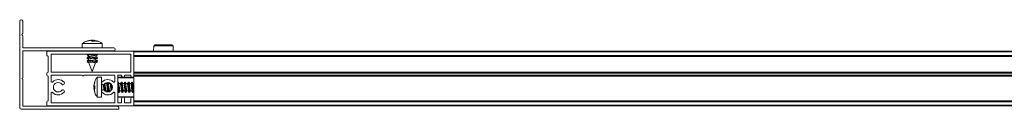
# Model space of a CAD drawing. Header units: millimetres. Extents: x 3869.71 to 3871.31, y 3006.53 to 3006.58.
# Tile 1 of 4: x 3869.7114 to 3870.1084, y 3006.5285 to 3006.5645. Entities that reach past the tile are written whole.
import ezdxf

# ---------------------------------------------------------------- set-up
doc = ezdxf.new("R2010")
doc.units = ezdxf.units.MM
doc.layers.add('SANINDUSA', color=3, linetype='Continuous')

msp = doc.modelspace()

# ---------------------------------------------------------------- linework, layer by layer
at = {"layer": 'SANINDUSA', "lineweight": 15}
for p, q in [((3869.711428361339, 3006.563926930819), (3869.711428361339, 3006.529126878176)), ((3869.71262835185, 3006.559080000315), (3869.71262835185, 3006.563926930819)), ((3869.712604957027, 3006.559015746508), (3869.712398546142, 3006.558769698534)), ((3869.712398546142, 3006.558384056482), (3869.712604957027, 3006.558138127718)), ((3869.71262835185, 3006.553326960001), (3869.71262835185, 3006.558073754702)), ((3869.738491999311, 3006.555947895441), (3869.740041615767, 3006.556281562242)), ((3869.738679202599, 3006.555947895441), (3869.738491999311, 3006.555947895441)), ((3869.740251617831, 3006.556281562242), (3869.738679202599, 3006.555947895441)), ((3869.740066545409, 3006.556161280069), (3869.7405476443, 3006.556281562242)), ((3869.740617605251, 3006.555947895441), (3869.740251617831, 3006.556281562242)), ((3869.740809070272, 3006.556281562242), (3869.740404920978, 3006.556141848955)), ((3869.741565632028, 3006.555947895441), (3869.740617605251, 3006.555947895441)), ((3869.740617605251, 3006.555947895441), (3869.74073910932, 3006.555947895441)), ((3869.74073910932, 3006.555947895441), (3869.74110509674, 3006.556281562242)), ((3869.741041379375, 3006.556223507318), (3869.740809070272, 3006.556281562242)), ((3869.74105876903, 3006.555947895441), (3869.74110509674, 3006.556281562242)), ((3869.74110509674, 3006.556281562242), (3869.741306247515, 3006.556238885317)), ((3869.741315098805, 3006.556281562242), (3869.741245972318, 3006.555947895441)), ((3869.742143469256, 3006.555947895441), (3869.741290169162, 3006.556161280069)), ((3869.741315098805, 3006.556281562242), (3869.741565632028, 3006.555947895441)), ((3869.742864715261, 3006.555947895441), (3869.741315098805, 3006.556281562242)), ((3869.742700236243, 3006.555947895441), (3869.742143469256, 3006.555947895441)), ((3869.742825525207, 3006.555947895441), (3869.742637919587, 3006.55599665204)), ((3869.744618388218, 3006.554958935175), (3869.744150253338, 3006.555319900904)), ((3869.71262835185, 3006.541176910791), (3869.71262835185, 3006.551926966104)), ((3869.749328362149, 3006.553226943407), (3869.712728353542, 3006.553226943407)), ((3869.712728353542, 3006.552026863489), (3869.749328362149, 3006.552026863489)), ((3869.722428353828, 3006.55157696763), (3869.722428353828, 3006.550176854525)), ((3869.722728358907, 3006.551876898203), (3869.757128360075, 3006.551876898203)), ((3869.73667836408, 3006.554950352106), (3869.73667836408, 3006.553226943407)), ((3869.73667836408, 3006.554950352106), (3869.741453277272, 3006.554950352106)), ((3869.737012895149, 3006.555154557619), (3869.736748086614, 3006.554963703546)), ((3869.739001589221, 3006.552005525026), (3869.738824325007, 3006.551876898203)), ((3869.738974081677, 3006.552026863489), (3869.739166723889, 3006.551876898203)), ((3869.739029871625, 3006.551876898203), (3869.739133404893, 3006.551902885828)), ((3869.741453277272, 3006.554950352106), (3869.744678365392, 3006.554950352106)), ((3869.742446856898, 3006.551876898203), (3869.742254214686, 3006.552026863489)), ((3869.74235512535, 3006.551948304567), (3869.742463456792, 3006.552026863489)), ((3869.744678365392, 3006.553226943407), (3869.744678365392, 3006.554950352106)), ((3869.757428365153, 3006.551876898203), (3871.265428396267, 3006.551876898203)), ((3869.757428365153, 3006.551876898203), (3869.757428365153, 3006.55157696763)), ((3869.757428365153, 3006.55157696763), (3871.265428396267, 3006.55157696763)), ((3869.757428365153, 3006.55157696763), (3869.757428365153, 3006.550176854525)), ((3869.757428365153, 3006.541976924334), (3869.757428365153, 3006.55157696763)), ((3869.765450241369, 3006.553981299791), (3869.765431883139, 3006.551876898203)), ((3869.773310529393, 3006.553981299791), (3869.765450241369, 3006.553981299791)), ((3869.773328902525, 3006.551876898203), (3869.773310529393, 3006.553981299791)), ((3869.7228283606, 3006.549876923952), (3869.722728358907, 3006.549876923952)), ((3869.722928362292, 3006.549776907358), (3869.722928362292, 3006.543476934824)), ((3869.724128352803, 3006.543476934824), (3869.724128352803, 3006.5505769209)), ((3869.724228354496, 3006.550676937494), (3869.756128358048, 3006.550676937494)), ((3869.73860876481, 3006.549511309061), (3869.739183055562, 3006.549064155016)), ((3869.73860876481, 3006.548111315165), (3869.739183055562, 3006.547664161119)), ((3869.739228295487, 3006.549736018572), (3869.738610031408, 3006.549519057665)), ((3869.739228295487, 3006.548336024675), (3869.738610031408, 3006.548119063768)), ((3869.739001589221, 3006.55060553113), (3869.738624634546, 3006.55033206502)), ((3869.739001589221, 3006.549205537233), (3869.738624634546, 3006.548932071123)), ((3869.739001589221, 3006.547805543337), (3869.738624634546, 3006.547532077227)), ((3869.738633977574, 3006.550263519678), (3869.739218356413, 3006.550045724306)), ((3869.738633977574, 3006.548863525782), (3869.739218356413, 3006.54864573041)), ((3869.738633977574, 3006.547463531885), (3869.739302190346, 3006.547214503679)), ((3869.738909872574, 3006.550676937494), (3869.739183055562, 3006.550464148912)), ((3869.739218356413, 3006.550460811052), (3869.739218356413, 3006.549730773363)), ((3869.739218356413, 3006.549060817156), (3869.739218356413, 3006.548330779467)), ((3869.739218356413, 3006.547660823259), (3869.739218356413, 3006.547426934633)), ((3869.739218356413, 3006.547426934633), (3869.740678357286, 3006.543726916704)), ((3869.740932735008, 3006.547426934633), (3869.739218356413, 3006.547426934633)), ((3869.742039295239, 3006.547186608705), (3869.742746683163, 3006.547434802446)), ((3869.742128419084, 3006.550017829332), (3869.742746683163, 3006.550234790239)), ((3869.742128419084, 3006.548617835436), (3869.742746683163, 3006.548834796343)), ((3869.742138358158, 3006.549303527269), (3869.742138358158, 3006.550023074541)), ((3869.742722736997, 3006.549490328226), (3869.742138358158, 3006.549708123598)), ((3869.742138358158, 3006.547903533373), (3869.742138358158, 3006.548623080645)), ((3869.742722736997, 3006.54809033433), (3869.742138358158, 3006.548308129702)), ((3869.742747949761, 3006.548842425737), (3869.742173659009, 3006.549289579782)), ((3869.742747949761, 3006.547442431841), (3869.742173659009, 3006.547889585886)), ((3869.742747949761, 3006.550242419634), (3869.742189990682, 3006.550676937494)), ((3869.74235512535, 3006.550548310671), (3869.742532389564, 3006.550676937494)), ((3869.74235512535, 3006.549148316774), (3869.742732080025, 3006.549421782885)), ((3869.74235512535, 3006.547748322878), (3869.742732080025, 3006.548021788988)), ((3869.756228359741, 3006.5505769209), (3869.756228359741, 3006.543476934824)), ((3871.265428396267, 3006.550176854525), (3869.757428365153, 3006.550176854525)), ((3871.265428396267, 3006.549876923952), (3869.757428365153, 3006.549876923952)), ((3871.265428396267, 3006.549776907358), (3869.757428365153, 3006.549776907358)), ((3869.722728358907, 3006.54337691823), (3869.7228283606, 3006.54337691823)), ((3869.756128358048, 3006.54337691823), (3869.724228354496, 3006.54337691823)), ((3869.740678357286, 3006.543726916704), (3869.742043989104, 3006.547187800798)), ((3869.742043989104, 3006.547187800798), (3869.742044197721, 3006.547188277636)), ((3869.757428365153, 3006.543476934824), (3871.265428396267, 3006.543476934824)), ((3869.757428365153, 3006.54337691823), (3871.265428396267, 3006.54337691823)), ((3869.71262835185, 3006.529826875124), (3869.71262835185, 3006.540576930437)), ((3869.722428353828, 3006.542176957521), (3869.722428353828, 3006.543076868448)), ((3869.7228283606, 3006.54187690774), (3869.722728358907, 3006.54187690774)), ((3869.722928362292, 3006.541776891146), (3869.722928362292, 3006.53197693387)), ((3869.724128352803, 3006.539681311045), (3869.724128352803, 3006.542076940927)), ((3869.724228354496, 3006.542176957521), (3869.736628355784, 3006.542176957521)), ((3869.737228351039, 3006.542176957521), (3869.749628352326, 3006.542176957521)), ((3869.741686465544, 3006.539562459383), (3869.74135276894, 3006.538040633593)), ((3869.74135276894, 3006.53797900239), (3869.741686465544, 3006.539552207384)), ((3869.741686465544, 3006.539438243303), (3869.74135276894, 3006.537851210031)), ((3869.741445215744, 3006.538388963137), (3869.741686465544, 3006.539534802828)), ((3869.741686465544, 3006.539477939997), (3869.741451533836, 3006.538357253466)), ((3869.741686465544, 3006.539552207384), (3869.741686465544, 3006.539438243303)), ((3869.741731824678, 3006.539665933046), (3869.741689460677, 3006.539512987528)), ((3869.744407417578, 3006.541376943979), (3869.742683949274, 3006.541376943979)), ((3869.742683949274, 3006.533376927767), (3869.742683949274, 3006.541376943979)), ((3869.744407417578, 3006.533376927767), (3869.744407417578, 3006.541376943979)), ((3869.749513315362, 3006.539447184), (3869.749492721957, 3006.539388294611)), ((3869.749548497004, 3006.539406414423), (3869.749516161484, 3006.539447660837)), ((3869.749728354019, 3006.542076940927), (3869.749728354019, 3006.539681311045)), ((3869.750928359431, 3006.531176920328), (3869.750928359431, 3006.542076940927)), ((3869.757428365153, 3006.541176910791), (3869.750928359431, 3006.541176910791)), ((3869.751365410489, 3006.538873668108), (3869.750928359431, 3006.53943204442)), ((3869.752428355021, 3006.542176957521), (3869.751028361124, 3006.542176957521)), ((3869.757428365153, 3006.541376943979), (3869.751128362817, 3006.541376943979)), ((3869.752313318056, 3006.539447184), (3869.752096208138, 3006.538825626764)), ((3869.752765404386, 3006.538873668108), (3869.752316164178, 3006.539447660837)), ((3869.752528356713, 3006.541976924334), (3869.752528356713, 3006.542076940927)), ((3869.753713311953, 3006.539447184), (3869.753496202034, 3006.538825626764)), ((3869.754165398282, 3006.538873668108), (3869.753716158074, 3006.539447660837)), ((3869.753728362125, 3006.542076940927), (3869.753728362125, 3006.541976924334)), ((3869.753828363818, 3006.542176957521), (3869.756128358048, 3006.542176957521)), ((3869.75511332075, 3006.539447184), (3869.754896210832, 3006.538825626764)), ((3869.75556540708, 3006.538873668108), (3869.755116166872, 3006.539447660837)), ((3869.756228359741, 3006.541976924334), (3869.756228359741, 3006.542076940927)), ((3869.756513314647, 3006.539447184), (3869.756296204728, 3006.538825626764)), ((3869.756965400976, 3006.538873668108), (3869.756516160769, 3006.539447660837)), ((3869.757428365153, 3006.543076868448), (3871.265428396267, 3006.543076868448)), ((3869.757428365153, 3006.543076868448), (3869.757428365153, 3006.542176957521)), ((3871.265428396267, 3006.542176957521), (3869.757428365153, 3006.542176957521)), ((3869.757428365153, 3006.541976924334), (3869.757428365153, 3006.54187690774)), ((3871.265428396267, 3006.54187690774), (3869.757428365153, 3006.54187690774)), ((3869.757428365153, 3006.541776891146), (3869.757428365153, 3006.54187690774)), ((3871.265428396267, 3006.541776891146), (3869.757428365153, 3006.541776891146)), ((3869.757428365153, 3006.541776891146), (3869.757428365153, 3006.532776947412)), ((3869.74135276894, 3006.53806447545), (3869.741557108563, 3006.538975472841)), ((3869.74135276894, 3006.537760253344), (3869.741410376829, 3006.538028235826)), ((3869.74135276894, 3006.537851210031), (3869.741686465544, 3006.537605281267)), ((3869.741597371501, 3006.53741693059), (3869.74135276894, 3006.537760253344)), ((3869.74135276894, 3006.537760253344), (3869.741686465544, 3006.537718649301)), ((3869.74135276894, 3006.537715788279), (3869.741686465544, 3006.53714835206)), ((3869.741686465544, 3006.537461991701), (3869.74135276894, 3006.536993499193)), ((3869.74135276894, 3006.536902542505), (3869.741686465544, 3006.537148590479)), ((3869.741452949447, 3006.537049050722), (3869.74135276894, 3006.537038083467)), ((3869.74135276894, 3006.536902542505), (3869.741686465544, 3006.536954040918)), ((3869.741390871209, 3006.536721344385), (3869.74135276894, 3006.536902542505)), ((3869.741686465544, 3006.536840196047), (3869.74135276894, 3006.536774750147)), ((3869.74135276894, 3006.536774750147), (3869.741686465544, 3006.535201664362)), ((3869.741686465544, 3006.536645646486), (3869.74135276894, 3006.536774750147)), ((3869.741686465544, 3006.535191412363), (3869.74135276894, 3006.536713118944)), ((3869.74135276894, 3006.536689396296), (3869.741557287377, 3006.53577756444)), ((3869.741410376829, 3006.53672563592), (3869.741686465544, 3006.535441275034)), ((3869.741445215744, 3006.536364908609), (3869.741686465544, 3006.535219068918)), ((3869.741686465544, 3006.539241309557), (3869.741472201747, 3006.538261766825)), ((3869.741686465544, 3006.537148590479), (3869.741686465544, 3006.537887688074)), ((3869.741686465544, 3006.537605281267), (3869.741686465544, 3006.536645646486)), ((3869.744607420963, 3006.538529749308), (3869.744607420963, 3006.536224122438)), ((3869.745765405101, 3006.538873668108), (3869.745762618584, 3006.538877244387)), ((3869.746502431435, 3006.538836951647), (3869.745770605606, 3006.538836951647)), ((3869.745983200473, 3006.538836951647), (3869.745903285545, 3006.538976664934)), ((3869.74592952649, 3006.538930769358), (3869.745937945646, 3006.538985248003)), ((3869.746123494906, 3006.535655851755), (3869.74621863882, 3006.535928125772)), ((3869.746215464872, 3006.538836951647), (3869.746124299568, 3006.539098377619)), ((3869.746212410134, 3006.535916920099), (3869.746937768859, 3006.535916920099)), ((3869.746646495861, 3006.53925585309), (3869.746496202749, 3006.538825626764)), ((3869.746499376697, 3006.535916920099), (3869.746645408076, 3006.535498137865)), ((3869.746731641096, 3006.535916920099), (3869.746982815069, 3006.535477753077)), ((3869.746751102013, 3006.535485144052), (3869.746806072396, 3006.535786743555)), ((3869.746848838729, 3006.535478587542), (3869.746926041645, 3006.535576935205)), ((3869.747165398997, 3006.538873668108), (3869.746851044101, 3006.539275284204)), ((3869.746949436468, 3006.535880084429), (3869.747244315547, 3006.535503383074)), ((3869.747383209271, 3006.538836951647), (3869.747138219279, 3006.539265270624)), ((3869.747902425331, 3006.538836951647), (3869.747170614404, 3006.538836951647)), ((3869.747246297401, 3006.539250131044), (3869.747188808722, 3006.539176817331)), ((3869.747329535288, 3006.538930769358), (3869.747374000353, 3006.539223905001)), ((3869.747490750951, 3006.535562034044), (3869.747618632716, 3006.535928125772)), ((3869.747615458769, 3006.538836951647), (3869.747491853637, 3006.539191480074)), ((3869.747612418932, 3006.535916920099), (3869.748144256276, 3006.535916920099)), ((3869.74794976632, 3006.53897904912), (3869.747896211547, 3006.538825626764)), ((3869.747899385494, 3006.535916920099), (3869.747949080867, 3006.535774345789)), ((3869.748131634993, 3006.535916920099), (3869.748135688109, 3006.535909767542)), ((3869.750928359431, 3006.535916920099), (3869.75113776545, 3006.535916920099)), ((3869.750931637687, 3006.535916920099), (3869.751245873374, 3006.535367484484)), ((3869.751072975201, 3006.539377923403), (3869.751034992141, 3006.539295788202)), ((3869.751149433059, 3006.535880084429), (3869.751598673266, 3006.535306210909)), ((3869.751583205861, 3006.538836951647), (3869.751268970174, 3006.539386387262)), ((3869.752102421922, 3006.538836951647), (3869.751370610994, 3006.538836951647)), ((3869.751441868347, 3006.535375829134), (3869.751479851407, 3006.535457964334)), ((3869.751601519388, 3006.535306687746), (3869.751818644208, 3006.535928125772)), ((3869.751812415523, 3006.535916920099), (3869.752537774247, 3006.535916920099)), ((3869.752331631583, 3006.535916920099), (3869.752645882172, 3006.535367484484)), ((3869.752472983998, 3006.539377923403), (3869.752435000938, 3006.539295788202)), ((3869.752549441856, 3006.535880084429), (3869.752998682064, 3006.535306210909)), ((3869.752983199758, 3006.538836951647), (3869.75266896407, 3006.539386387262)), ((3869.753502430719, 3006.538836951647), (3869.752770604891, 3006.538836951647)), ((3869.752841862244, 3006.535375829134), (3869.752879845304, 3006.535457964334)), ((3869.753001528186, 3006.535306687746), (3869.753218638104, 3006.535928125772)), ((3869.753212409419, 3006.535916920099), (3869.753937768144, 3006.535916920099)), ((3869.753731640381, 3006.535916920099), (3869.754045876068, 3006.535367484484)), ((3869.753872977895, 3006.539377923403), (3869.753834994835, 3006.539295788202)), ((3869.753949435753, 3006.535880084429), (3869.754398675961, 3006.535306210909)), ((3869.754383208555, 3006.538836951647), (3869.754068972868, 3006.539386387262)), ((3869.754902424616, 3006.538836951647), (3869.754170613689, 3006.538836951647)), ((3869.75424185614, 3006.535375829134), (3869.7542798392, 3006.535457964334)), ((3869.754401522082, 3006.535306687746), (3869.754618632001, 3006.535928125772)), ((3869.754612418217, 3006.535916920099), (3869.75533776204, 3006.535916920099)), ((3869.755131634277, 3006.535916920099), (3869.755445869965, 3006.535367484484)), ((3869.755272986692, 3006.539377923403), (3869.755235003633, 3006.539295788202)), ((3869.755349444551, 3006.535880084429), (3869.755798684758, 3006.535306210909)), ((3869.755783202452, 3006.538836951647), (3869.755468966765, 3006.539386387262)), ((3869.756302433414, 3006.538836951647), (3869.755570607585, 3006.538836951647)), ((3869.755641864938, 3006.535375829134), (3869.755679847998, 3006.535457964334)), ((3869.75580153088, 3006.535306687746), (3869.756018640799, 3006.535928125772)), ((3869.756012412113, 3006.535916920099), (3869.756737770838, 3006.535916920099)), ((3869.756531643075, 3006.535916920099), (3869.756845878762, 3006.535367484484)), ((3869.756672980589, 3006.539377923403), (3869.756634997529, 3006.539295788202)), ((3869.756749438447, 3006.535880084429), (3869.757198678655, 3006.535306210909)), ((3869.757183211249, 3006.538836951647), (3869.756868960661, 3006.539386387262)), ((3869.757428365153, 3006.538836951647), (3869.756970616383, 3006.538836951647)), ((3869.757041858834, 3006.535375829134), (3869.757079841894, 3006.535457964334)), ((3869.757201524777, 3006.535306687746), (3869.757418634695, 3006.535928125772)), ((3869.75741240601, 3006.535916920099), (3869.757428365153, 3006.535916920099)), ((3869.722428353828, 3006.530176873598), (3869.722428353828, 3006.531576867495)), ((3869.722728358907, 3006.531876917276), (3869.7228283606, 3006.531876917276)), ((3869.724128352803, 3006.531176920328), (3869.724128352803, 3006.535072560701)), ((3869.74169950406, 3006.535245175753), (3869.741780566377, 3006.535037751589)), ((3869.742683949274, 3006.533376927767), (3869.744407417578, 3006.533376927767)), ((3869.749491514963, 3006.535365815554), (3869.749512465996, 3006.535305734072)), ((3869.749512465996, 3006.535305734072), (3869.749525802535, 3006.53535627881)), ((3869.74951316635, 3006.535305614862), (3869.749546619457, 3006.535348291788)), ((3869.749728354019, 3006.535072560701), (3869.749728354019, 3006.531176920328)), ((3869.750928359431, 3006.533576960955), (3869.757428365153, 3006.533576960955)), ((3869.751128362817, 3006.533376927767), (3869.757428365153, 3006.533376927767)), ((3869.752528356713, 3006.531176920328), (3869.752528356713, 3006.532776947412)), ((3869.753728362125, 3006.532776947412), (3869.753728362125, 3006.531176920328)), ((3869.756228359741, 3006.531176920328), (3869.756228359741, 3006.532776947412)), ((3869.757428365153, 3006.530176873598), (3869.757428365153, 3006.532776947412)), ((3869.757428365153, 3006.53197693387), (3871.265428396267, 3006.53197693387)), ((3871.265428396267, 3006.531876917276), (3869.757428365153, 3006.531876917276)), ((3871.265428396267, 3006.531576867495), (3869.757428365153, 3006.531576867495)), ((3869.757428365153, 3006.531576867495), (3869.757428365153, 3006.530176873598)), ((3869.751128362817, 3006.528526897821), (3869.712028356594, 3006.528526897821)), ((3869.750828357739, 3006.52972685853), (3869.712728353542, 3006.52972685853)), ((3869.722728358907, 3006.529876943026), (3869.757128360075, 3006.529876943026)), ((3869.749628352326, 3006.531076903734), (3869.724228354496, 3006.531076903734)), ((3869.751028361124, 3006.531076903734), (3869.752428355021, 3006.531076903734)), ((3869.751428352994, 3006.528826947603), (3869.751428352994, 3006.529126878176)), ((3869.756128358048, 3006.531076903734), (3869.753828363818, 3006.531076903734)), ((3871.265428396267, 3006.530176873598), (3869.757428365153, 3006.530176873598)), ((3869.757428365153, 3006.530176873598), (3869.757428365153, 3006.529876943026)), ((3871.265428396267, 3006.529876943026), (3869.757428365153, 3006.529876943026))]:
    msp.add_line(p, q, dxfattribs=at)
at = {"layer": 'SANINDUSA', "lineweight": 15, "flags": 128}
for points in [[(3869.740786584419, 3006.552026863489), (3869.741085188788, 3006.551976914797), (3869.741656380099, 3006.551876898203)], [(3869.738633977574, 3006.550263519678), (3869.738625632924, 3006.550332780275), (3869.738912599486, 3006.550444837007), (3869.739133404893, 3006.550502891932)], [(3869.738633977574, 3006.548863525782), (3869.738625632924, 3006.548932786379), (3869.738912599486, 3006.549044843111), (3869.739133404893, 3006.549102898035)], [(3869.738633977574, 3006.547463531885), (3869.738625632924, 3006.547532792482), (3869.738912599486, 3006.547644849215), (3869.739133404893, 3006.547702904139)], [(3869.739218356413, 3006.550450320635), (3869.739209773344, 3006.550452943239), (3869.739209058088, 3006.550471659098), (3869.739428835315, 3006.550452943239), (3869.73983480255, 3006.550399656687), (3869.740363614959, 3006.5503202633), (3869.740932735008, 3006.550226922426)], [(3869.739218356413, 3006.549050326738), (3869.739209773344, 3006.549052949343), (3869.739209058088, 3006.549071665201), (3869.739428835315, 3006.549052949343), (3869.73983480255, 3006.54899966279), (3869.740363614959, 3006.548920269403), (3869.740932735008, 3006.54882692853)], [(3869.739218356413, 3006.547650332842), (3869.739209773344, 3006.547652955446), (3869.739209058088, 3006.547671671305), (3869.739428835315, 3006.547652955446), (3869.73983480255, 3006.547599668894), (3869.740363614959, 3006.547520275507), (3869.740932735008, 3006.547426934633)], [(3869.742138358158, 3006.549517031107), (3869.742371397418, 3006.549522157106), (3869.742705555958, 3006.549495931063), (3869.742732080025, 3006.549421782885)], [(3869.742138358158, 3006.54811703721), (3869.742371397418, 3006.54812216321), (3869.742705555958, 3006.548095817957), (3869.742732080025, 3006.548021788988)], [(3869.74951431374, 3006.539393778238), (3869.749512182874, 3006.539433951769), (3869.749516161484, 3006.539447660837)], [(3869.751039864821, 3006.539289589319), (3869.751125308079, 3006.539456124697), (3869.751257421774, 3006.539405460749), (3869.751268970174, 3006.539386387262)], [(3869.752439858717, 3006.539289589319), (3869.752525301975, 3006.539456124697), (3869.75265741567, 3006.539405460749), (3869.75266896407, 3006.539386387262)], [(3869.753839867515, 3006.539289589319), (3869.753925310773, 3006.539456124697), (3869.754057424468, 3006.539405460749), (3869.754068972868, 3006.539386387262)], [(3869.755239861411, 3006.539289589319), (3869.755325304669, 3006.539456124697), (3869.755457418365, 3006.539405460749), (3869.755468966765, 3006.539386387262)], [(3869.756639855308, 3006.539289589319), (3869.756725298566, 3006.539456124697), (3869.756857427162, 3006.539405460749), (3869.756868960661, 3006.539386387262)], [(3869.744407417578, 3006.535716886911), (3869.744411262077, 3006.535755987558), (3869.744411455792, 3006.535756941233)], [(3869.74600741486, 3006.537233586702), (3869.74591411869, 3006.537801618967), (3869.745834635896, 3006.538312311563), (3869.745781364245, 3006.538685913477), (3869.745762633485, 3006.538864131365), (3869.74577707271, 3006.538836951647)], [(3869.745910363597, 3006.538836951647), (3869.74591411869, 3006.538840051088), (3869.745973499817, 3006.538836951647)], [(3869.746995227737, 3006.535478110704), (3869.746925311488, 3006.535707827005), (3869.746879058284, 3006.535916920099)], [(3869.747407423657, 3006.537233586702), (3869.747314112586, 3006.537801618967), (3869.747234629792, 3006.538312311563), (3869.747181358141, 3006.538685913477), (3869.747162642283, 3006.538864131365), (3869.747177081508, 3006.538836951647)], [(3869.747310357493, 3006.538836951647), (3869.747314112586, 3006.538840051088), (3869.747373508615, 3006.538836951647)], [(3869.748807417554, 3006.537233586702), (3869.748714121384, 3006.537801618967), (3869.748656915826, 3006.538165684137)], [(3869.751441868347, 3006.535375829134), (3869.751389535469, 3006.535297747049), (3869.751257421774, 3006.535348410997), (3869.751125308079, 3006.535707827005), (3869.751079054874, 3006.535916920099)], [(3869.751607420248, 3006.537233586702), (3869.751514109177, 3006.537801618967), (3869.751434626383, 3006.538312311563), (3869.751381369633, 3006.538685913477), (3869.751362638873, 3006.538864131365), (3869.751377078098, 3006.538836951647)], [(3869.751510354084, 3006.538836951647), (3869.751514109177, 3006.538840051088), (3869.751573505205, 3006.538836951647)], [(3869.752841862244, 3006.535375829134), (3869.752789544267, 3006.535297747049), (3869.75265741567, 3006.535348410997), (3869.752525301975, 3006.535707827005), (3869.752479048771, 3006.535916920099)], [(3869.753007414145, 3006.537233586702), (3869.752914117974, 3006.537801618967), (3869.752834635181, 3006.538312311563), (3869.752781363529, 3006.538685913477), (3869.75276263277, 3006.538864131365), (3869.752777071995, 3006.538836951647)], [(3869.752910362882, 3006.538836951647), (3869.752914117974, 3006.538840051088), (3869.752973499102, 3006.538836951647)], [(3869.75424185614, 3006.535375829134), (3869.754189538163, 3006.535297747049), (3869.754057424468, 3006.535348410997), (3869.753925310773, 3006.535707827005), (3869.753879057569, 3006.535916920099)], [(3869.754407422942, 3006.537233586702), (3869.754314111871, 3006.537801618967), (3869.754234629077, 3006.538312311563), (3869.754181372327, 3006.538685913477), (3869.754162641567, 3006.538864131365), (3869.754177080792, 3006.538836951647)], [(3869.754310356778, 3006.538836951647), (3869.754314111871, 3006.538840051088), (3869.754373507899, 3006.538836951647)], [(3869.755641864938, 3006.535375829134), (3869.75558953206, 3006.535297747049), (3869.755457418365, 3006.535348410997), (3869.755325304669, 3006.535707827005), (3869.755279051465, 3006.535916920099)], [(3869.755807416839, 3006.537233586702), (3869.755714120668, 3006.537801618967), (3869.755634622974, 3006.538312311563), (3869.755581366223, 3006.538685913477), (3869.755562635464, 3006.538864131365), (3869.755577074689, 3006.538836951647)], [(3869.755710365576, 3006.538836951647), (3869.755714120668, 3006.538840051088), (3869.755773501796, 3006.538836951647)], [(3869.757041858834, 3006.535375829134), (3869.756989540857, 3006.535297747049), (3869.756857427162, 3006.535348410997), (3869.756725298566, 3006.535707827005), (3869.756679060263, 3006.535916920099)], [(3869.757207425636, 3006.537233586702), (3869.757114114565, 3006.537801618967), (3869.757034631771, 3006.538312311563), (3869.75698136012, 3006.538685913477), (3869.75696262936, 3006.538864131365), (3869.756977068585, 3006.538836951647)], [(3869.757110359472, 3006.538836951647), (3869.757114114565, 3006.538840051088), (3869.757173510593, 3006.538836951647)]]:
    msp.add_lwpolyline(points, dxfattribs=at)
at = {"layer": 'SANINDUSA', "lineweight": 15}
for centre, radius, start, end in [((3869.712028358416, 3006.563926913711), 0.0006000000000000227, 0, 180), ((3869.712628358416, 3006.558576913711), 0.0003000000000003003, 139.9999999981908, 220.0000000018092), ((3869.712528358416, 3006.559080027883), 0.0001000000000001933, 319.9999999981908, 0), ((3869.712528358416, 3006.55807379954), 0.0001000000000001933, 0, 40.00000000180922), ((3869.712728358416, 3006.553326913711), 0.0001000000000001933, 180, 270), ((3869.712728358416, 3006.551926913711), 0.0001000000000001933, 90, 180), ((3869.722728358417, 3006.551576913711), 0.0003000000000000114, 90, 180), ((3869.749328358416, 3006.552626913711), 0.000600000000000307, 270, 90), ((3869.757128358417, 3006.551576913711), 0.0003000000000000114, 0, 90), ((3869.765950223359, 3006.553976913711), 0.0005000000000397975, 90, 179.5000000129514), ((3869.772810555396, 3006.553976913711), 0.0005000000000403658, 0.4999999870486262, 90), ((3869.722728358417, 3006.550176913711), 0.0003000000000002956, 180, 270), ((3869.722828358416, 3006.549776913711), 0.0001000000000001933, 0, 90), ((3869.724228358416, 3006.550576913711), 0.0001000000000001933, 90, 180), ((3869.737283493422, 3006.528412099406), 0.02114078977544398, 75.0237057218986, 86.40589215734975), ((3869.737280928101, 3006.526996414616), 0.02115661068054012, 75.02797557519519, 86.40162233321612), ((3869.738844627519, 3006.536258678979), 0.01451060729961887, 74.40055042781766, 83.53243168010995), ((3869.739903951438, 3006.541038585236), 0.008557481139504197, 74.61933256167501, 82.71172069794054), ((3869.739903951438, 3006.53963859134), 0.00855748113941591, 74.61933256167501, 82.71172069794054), ((3869.756128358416, 3006.550576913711), 0.0001000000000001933, 0, 90), ((3869.722728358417, 3006.543076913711), 0.0003000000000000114, 90, 180), ((3869.722828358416, 3006.543476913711), 0.0001000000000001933, 270, 0), ((3869.724228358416, 3006.543476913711), 0.0001000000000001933, 180, 270), ((3869.756128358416, 3006.543476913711), 0.0001000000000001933, 270, 0), ((3869.712753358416, 3006.540876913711), 0.0003249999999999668, 112.6198649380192, 247.3801350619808), ((3869.722728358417, 3006.542176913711), 0.0003000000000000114, 180, 270), ((3869.722828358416, 3006.541776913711), 0.0001000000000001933, 0, 90), ((3869.724228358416, 3006.542076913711), 0.0001000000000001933, 90, 180), ((3869.724428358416, 3006.539681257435), 0.0003000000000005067, 180, 317.3320744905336), ((3869.726928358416, 3006.537376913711), 0.003100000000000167, 39.79181950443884, 137.3320744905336), ((3869.736928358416, 3006.542301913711), 0.0003250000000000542, 202.6198649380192, 337.3801350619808), ((3869.746928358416, 3006.537376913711), 0.003100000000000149, 42.66792550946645, 140.2081804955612), ((3869.749428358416, 3006.539681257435), 0.0002999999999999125, 222.6679255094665, 0), ((3869.749628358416, 3006.542076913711), 0.0001000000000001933, 0, 90), ((3869.751028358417, 3006.542076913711), 9.999999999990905e-05, 90, 180), ((3869.751128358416, 3006.541176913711), 0.0002000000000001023, 90, 180), ((3869.787617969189, 3006.543163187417), 0.03549679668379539, 186.0082789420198, 192.78715179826), ((3869.752428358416, 3006.542076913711), 0.0001000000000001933, 0, 90), ((3869.753128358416, 3006.541976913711), 0.0006000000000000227, 180, 0), ((3869.789029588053, 3006.543165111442), 0.03550855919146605, 186.0094030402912, 192.786027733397), ((3869.753828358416, 3006.542076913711), 9.999999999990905e-05, 90, 180), ((3869.790417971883, 3006.543163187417), 0.03549679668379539, 186.0082789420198, 192.78715179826), ((3869.756128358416, 3006.542076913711), 0.0001000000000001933, 0, 90), ((3869.756828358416, 3006.541976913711), 0.0006000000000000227, 180, 0), ((3869.791823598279, 3006.543164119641), 0.03550249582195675, 186.0088236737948, 192.7866070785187), ((3869.726928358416, 3006.537376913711), 0.001900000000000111, 39.79181950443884, 320.2081804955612), ((3869.728849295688, 3006.538976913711), 0.0006000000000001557, 219.7918195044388, 39.79181950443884), ((3869.728849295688, 3006.535776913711), 0.0006000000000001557, 320.2081804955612, 140.2081804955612), ((3869.745007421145, 3006.538976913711), 0.0006000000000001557, 140.2081804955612, 320.2081804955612), ((3869.745007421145, 3006.535776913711), 0.0006000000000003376, 39.79181950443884, 219.7918195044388), ((3869.785124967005, 3006.543694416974), 0.04034755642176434, 189.2970787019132, 190.8017791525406), ((3869.833523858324, 3006.551945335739), 0.08910712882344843, 188.6457959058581, 190.4504869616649), ((3869.746928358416, 3006.537376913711), 0.001899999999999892, 219.7918195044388, 140.2081804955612), ((3869.762629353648, 3006.539478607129), 0.01608754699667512, 188.2285341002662, 192.9254894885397), ((3869.810965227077, 3006.547945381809), 0.06482096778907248, 187.694580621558, 191.0483285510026), ((3869.785068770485, 3006.543197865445), 0.03744866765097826, 189.2533215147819, 190.9761886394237), ((3869.837723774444, 3006.552143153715), 0.09052061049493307, 188.4796786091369, 189.9948798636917), ((3869.800655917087, 3006.5456892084), 0.05014110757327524, 187.3638271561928, 191.9504699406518), ((3869.765793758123, 3006.539250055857), 0.0150270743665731, 188.412264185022, 192.9593662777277), ((3869.768240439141, 3006.539480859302), 0.01609885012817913, 188.2308156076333, 192.9244811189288), ((3869.769636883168, 3006.539480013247), 0.01609520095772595, 188.2296515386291, 192.9243720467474), ((3869.771035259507, 3006.539479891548), 0.01609358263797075, 188.2300470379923, 192.9252496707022), ((3869.772440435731, 3006.539480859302), 0.0160988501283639, 188.2308156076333, 192.9244811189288), ((3869.722728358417, 3006.531576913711), 0.0003000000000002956, 90, 180), ((3869.722828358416, 3006.531976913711), 0.0001000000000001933, 270, 0), ((3869.724428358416, 3006.535072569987), 0.0003000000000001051, 42.66792550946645, 180), ((3869.726928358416, 3006.537376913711), 0.003100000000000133, 222.6679255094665, 320.2081804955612), ((3869.746928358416, 3006.537376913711), 0.003100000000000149, 219.7918195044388, 317.3320744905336), ((3869.749428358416, 3006.535072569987), 0.0003000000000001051, 0, 137.3320744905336), ((3869.751128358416, 3006.533576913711), 0.0002000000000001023, 180, 270), ((3869.753128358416, 3006.532776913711), 0.0006000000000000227, 0, 180), ((3869.756828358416, 3006.532776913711), 0.0006000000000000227, 0, 180), ((3869.712028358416, 3006.529126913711), 0.0006000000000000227, 180, 270), ((3869.712728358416, 3006.529826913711), 0.0001000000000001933, 180, 270), ((3869.722728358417, 3006.530176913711), 0.0003000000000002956, 180, 270), ((3869.724228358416, 3006.531176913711), 0.0001000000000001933, 180, 270), ((3869.749628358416, 3006.531176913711), 0.0001000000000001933, 270, 0), ((3869.750828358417, 3006.529126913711), 0.0006000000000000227, 0, 90), ((3869.751028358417, 3006.531176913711), 9.999999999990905e-05, 180, 270), ((3869.751128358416, 3006.528826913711), 0.0003000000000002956, 270, 0), ((3869.752428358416, 3006.531176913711), 0.0001000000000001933, 270, 0), ((3869.753828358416, 3006.531176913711), 9.999999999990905e-05, 180, 270), ((3869.756128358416, 3006.531176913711), 0.0001000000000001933, 270, 0), ((3869.757128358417, 3006.530176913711), 0.0003000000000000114, 270, 0)]:
    msp.add_arc(centre, radius, start, end, dxfattribs=at)
for centre, major_axis, ratio, start_param, end_param in [((3869.740678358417, 3006.550222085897), (0.001459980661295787, -0.0002389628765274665), 0.03144656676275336, 1.400823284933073, 3.14673963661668), ((3869.740678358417, 3006.548822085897), (0.001459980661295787, -0.0002389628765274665), 0.03144656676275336, 1.400823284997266, 3.14673963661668), ((3869.740678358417, 3006.547422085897), (0.001459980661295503, -0.0002389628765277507), 0.03144656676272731, 1.400823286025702, 3.146739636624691), ((3869.746012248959, 3006.537376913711), (-0.0002417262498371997, 0.001459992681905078), 0.01912344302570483, 6.28001911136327, 7.949133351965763), ((3869.747412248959, 3006.537376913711), (-0.0002417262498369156, 0.001459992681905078), 0.01912344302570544, 6.28001911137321, 7.949133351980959), ((3869.748812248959, 3006.537376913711), (-0.0002417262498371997, 0.001459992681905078), 0.01912344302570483, 0.9986908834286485, 1.665948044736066), ((3869.751612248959, 3006.537376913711), (-0.0002417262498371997, 0.001459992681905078), 0.0191234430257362, 6.280019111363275, 7.949133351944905), ((3869.753012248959, 3006.537376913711), (-0.0002417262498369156, 0.001459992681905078), 0.01912344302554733, 6.280019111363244, 7.949133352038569), ((3869.754412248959, 3006.537376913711), (-0.0002417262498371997, 0.001459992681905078), 0.0191234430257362, 6.280019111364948, 7.949133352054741), ((3869.75581224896, 3006.537376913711), (-0.0002417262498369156, 0.001459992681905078), 0.01912344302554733, 6.280019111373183, 7.949133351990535), ((3869.75721224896, 3006.537376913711), (-0.0002417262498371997, 0.001459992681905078), 0.01912344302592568, 6.280019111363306, 7.94913335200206)]:
    msp.add_ellipse(centre, major_axis=major_axis, ratio=ratio, start_param=start_param, end_param=end_param, dxfattribs=at)
for points, knots in [([(3869.738469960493, 3006.555905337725), (3869.738200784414, 3006.555812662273), (3869.737571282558, 3006.555595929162), (3869.737036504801, 3006.555196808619), (3869.736730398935, 3006.554968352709)], [0, 0, 0, 0, 0.427601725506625, 1, 1, 1, 1]), ([(3869.739751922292, 3006.556223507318), (3869.739438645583, 3006.556181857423), (3869.73866748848, 3006.556079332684), (3869.737971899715, 3006.555724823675), (3869.737558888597, 3006.555514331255)], [0, 0, 0, 0, 0.4062423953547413, 1, 1, 1, 1]), ([(3869.744611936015, 3006.554966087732), (3869.744465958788, 3006.555083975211), (3869.743990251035, 3006.555468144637), (3869.743381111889, 3006.555795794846), (3869.742910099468, 3006.555920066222), (3869.742849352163, 3006.555936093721)], [0, 0, 0, 0, 0.2783007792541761, 0.9069211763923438, 1, 1, 1, 1]), ([(3869.772810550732, 3006.554476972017), (3869.772764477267, 3006.554476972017), (3869.772693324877, 3006.554476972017), (3869.772266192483, 3006.554476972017), (3869.77182285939, 3006.554476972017), (3869.771277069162, 3006.554476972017), (3869.770477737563, 3006.554476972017), (3869.76938038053, 3006.554476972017), (3869.768282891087, 3006.554476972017), (3869.767483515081, 3006.554476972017), (3869.766937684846, 3006.554476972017), (3869.766494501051, 3006.554476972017), (3869.766067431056, 3006.554476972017), (3869.765996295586, 3006.554476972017), (3869.765950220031, 3006.554476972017)], [0, 0, 0, 0, 0.1197150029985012, 0.184878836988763, 0.2499958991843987, 0.3151608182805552, 0.3802781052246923, 0.4999994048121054, 0.6197220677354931, 0.6848865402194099, 0.7500040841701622, 0.8151731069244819, 0.8802847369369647, 1, 1, 1, 1]), ([(3869.739229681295, 3006.549731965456), (3869.739232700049, 3006.549733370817), (3869.739241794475, 3006.549737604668), (3869.739376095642, 3006.549728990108), (3869.73965490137, 3006.5497016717), (3869.740067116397, 3006.549653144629), (3869.740533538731, 3006.549592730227), (3869.740842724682, 3006.549548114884), (3869.740989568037, 3006.549526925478)], [0, 0, 0, 0, 0.08099657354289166, 0.2440137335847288, 0.4362171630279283, 0.6292671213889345, 0.8239258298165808, 1, 1, 1, 1]), ([(3869.739229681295, 3006.548331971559), (3869.739232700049, 3006.548333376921), (3869.739241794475, 3006.548337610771), (3869.739376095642, 3006.548328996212), (3869.73965490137, 3006.548301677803), (3869.740067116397, 3006.548253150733), (3869.740533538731, 3006.548192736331), (3869.740842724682, 3006.548148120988), (3869.740989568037, 3006.548126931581)], [0, 0, 0, 0, 0.08099657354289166, 0.2440137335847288, 0.4362171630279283, 0.6292671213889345, 0.8239258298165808, 1, 1, 1, 1]), ([(3869.740932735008, 3006.550226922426), (3869.741092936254, 3006.550203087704), (3869.741413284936, 3006.550155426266), (3869.741803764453, 3006.550093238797), (3869.742058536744, 3006.550047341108), (3869.74215334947, 3006.550024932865), (3869.742131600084, 3006.550022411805), (3869.742127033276, 3006.550021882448)], [0, 0, 0, 0, 0.2359444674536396, 0.4718096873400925, 0.7061487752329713, 0.9382988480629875, 1, 1, 1, 1]), ([(3869.740932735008, 3006.54882692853), (3869.741092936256, 3006.548803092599), (3869.741413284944, 3006.548755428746), (3869.741803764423, 3006.548693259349), (3869.742058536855, 3006.54864729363), (3869.742153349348, 3006.54862507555), (3869.742131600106, 3006.548622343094), (3869.742127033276, 3006.548621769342)], [0, 0, 0, 0, 0.2359442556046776, 0.471809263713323, 0.7061481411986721, 0.9382980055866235, 1, 1, 1, 1]), ([(3869.740932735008, 3006.547426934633), (3869.741092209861, 3006.547396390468), (3869.741410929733, 3006.547335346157), (3869.741784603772, 3006.547260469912), (3869.741997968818, 3006.547211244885), (3869.742077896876, 3006.547186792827), (3869.742040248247, 3006.547187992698), (3869.742038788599, 3006.547188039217)], [0, 0, 0, 0, 0.2515444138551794, 0.5027263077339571, 0.7490934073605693, 0.9902722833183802, 1, 1, 1, 1]), ([(3869.742697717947, 3006.541348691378), (3869.742570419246, 3006.541192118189), (3869.742176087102, 3006.540707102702), (3869.741811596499, 3006.540009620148), (3869.741671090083, 3006.539458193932), (3869.741635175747, 3006.539317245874)], [0, 0, 0, 0, 0.2619181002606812, 0.8113415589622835, 1, 1, 1, 1]), ([(3869.745307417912, 3006.537176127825), (3869.745283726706, 3006.537341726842), (3869.745236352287, 3006.537672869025), (3869.745178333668, 3006.53811103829), (3869.745153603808, 3006.538315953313), (3869.745143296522, 3006.538401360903)], [0, 0, 0, 0, 0.368448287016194, 0.7367723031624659, 1, 1, 1, 1]), ([(3869.746213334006, 3006.535930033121), (3869.746212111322, 3006.53592761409), (3869.746208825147, 3006.535921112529), (3869.746181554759, 3006.536074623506), (3869.746133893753, 3006.536377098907), (3869.746073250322, 3006.536782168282), (3869.746028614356, 3006.537088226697), (3869.74600741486, 3006.537233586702)], [0, 0, 0, 0, 0.1309340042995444, 0.3519075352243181, 0.5738245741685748, 0.7975913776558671, 1, 1, 1, 1]), ([(3869.746707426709, 3006.537176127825), (3869.746683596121, 3006.53734256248), (3869.746635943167, 3006.537675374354), (3869.746573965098, 3006.538146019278), (3869.746526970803, 3006.538528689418), (3869.746504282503, 3006.538743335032), (3869.746496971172, 3006.538834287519), (3869.746500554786, 3006.538826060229), (3869.746501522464, 3006.538823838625)], [0, 0, 0, 0, 0.2042280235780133, 0.4083855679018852, 0.6111889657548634, 0.8121625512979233, 0.9492784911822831, 1, 1, 1, 1]), ([(3869.747613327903, 3006.535930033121), (3869.747612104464, 3006.535927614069), (3869.747608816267, 3006.535921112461), (3869.747581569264, 3006.536074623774), (3869.747533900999, 3006.536377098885), (3869.747473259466, 3006.536782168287), (3869.747428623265, 3006.537088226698), (3869.747407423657, 3006.537233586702)], [0, 0, 0, 0, 0.130934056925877, 0.351907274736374, 0.573824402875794, 0.7975912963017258, 1, 1, 1, 1]), ([(3869.748107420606, 3006.537176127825), (3869.748083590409, 3006.537342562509), (3869.74803593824, 3006.537675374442), (3869.747973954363, 3006.538146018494), (3869.747926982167, 3006.538528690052), (3869.747904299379, 3006.53874333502), (3869.747896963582, 3006.53883428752), (3869.747900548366, 3006.538826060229), (3869.74790151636, 3006.538823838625)], [0, 0, 0, 0, 0.2042281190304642, 0.4083857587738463, 0.6111886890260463, 0.8121623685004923, 0.9492784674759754, 1, 1, 1, 1]), ([(3869.751813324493, 3006.535930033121), (3869.751812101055, 3006.535927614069), (3869.751808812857, 3006.535921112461), (3869.751781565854, 3006.536074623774), (3869.751733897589, 3006.536377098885), (3869.751673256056, 3006.536782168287), (3869.751628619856, 3006.537088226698), (3869.751607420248, 3006.537233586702)], [0, 0, 0, 0, 0.130934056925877, 0.351907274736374, 0.573824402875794, 0.7975912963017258, 1, 1, 1, 1]), ([(3869.752307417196, 3006.537176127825), (3869.752283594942, 3006.537342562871), (3869.752235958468, 3006.537675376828), (3869.752173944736, 3006.538146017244), (3869.752126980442, 3006.538528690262), (3869.752104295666, 3006.538743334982), (3869.752096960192, 3006.538834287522), (3869.752100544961, 3006.538826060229), (3869.752101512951, 3006.538823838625)], [0, 0, 0, 0, 0.204227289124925, 0.4083856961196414, 0.6111886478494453, 0.8121623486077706, 0.9492784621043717, 0.9999999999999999, 0.9999999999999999, 0.9999999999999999, 0.9999999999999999]), ([(3869.753213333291, 3006.535930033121), (3869.753212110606, 3006.53592761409), (3869.753208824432, 3006.535921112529), (3869.753181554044, 3006.536074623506), (3869.753133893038, 3006.536377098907), (3869.753073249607, 3006.536782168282), (3869.753028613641, 3006.537088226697), (3869.753007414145, 3006.537233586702)], [0, 0, 0, 0, 0.1309340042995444, 0.3519075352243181, 0.5738245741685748, 0.7975913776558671, 1, 1, 1, 1]), ([(3869.753707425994, 3006.537176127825), (3869.753683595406, 3006.53734256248), (3869.753635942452, 3006.537675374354), (3869.753573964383, 3006.538146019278), (3869.753526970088, 3006.538528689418), (3869.753504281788, 3006.538743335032), (3869.753496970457, 3006.538834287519), (3869.75350055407, 3006.538826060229), (3869.753501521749, 3006.538823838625)], [0, 0, 0, 0, 0.2042280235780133, 0.4083855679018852, 0.6111889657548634, 0.8121625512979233, 0.9492784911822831, 1, 1, 1, 1]), ([(3869.754613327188, 3006.535930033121), (3869.754612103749, 3006.535927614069), (3869.754608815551, 3006.535921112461), (3869.754581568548, 3006.536074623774), (3869.754533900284, 3006.536377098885), (3869.75447325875, 3006.536782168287), (3869.75442862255, 3006.537088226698), (3869.754407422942, 3006.537233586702)], [0, 0, 0, 0, 0.130934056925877, 0.351907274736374, 0.573824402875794, 0.7975912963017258, 1, 1, 1, 1]), ([(3869.75510741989, 3006.537176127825), (3869.755083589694, 3006.537342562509), (3869.755035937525, 3006.537675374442), (3869.754973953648, 3006.538146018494), (3869.754926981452, 3006.538528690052), (3869.754904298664, 3006.53874333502), (3869.754896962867, 3006.53883428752), (3869.754900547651, 3006.538826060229), (3869.754901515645, 3006.538823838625)], [0, 0, 0, 0, 0.2042281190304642, 0.4083857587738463, 0.6111886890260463, 0.8121623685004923, 0.9492784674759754, 1, 1, 1, 1]), ([(3869.756013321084, 3006.535930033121), (3869.756012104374, 3006.535927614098), (3869.756008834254, 3006.535921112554), (3869.755981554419, 3006.53607462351), (3869.755933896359, 3006.536377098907), (3869.755873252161, 3006.536782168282), (3869.75582861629, 3006.537088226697), (3869.755807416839, 3006.537233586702)], [0, 0, 0, 0, 0.1309338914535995, 0.3519074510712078, 0.5738245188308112, 0.7975913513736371, 1, 1, 1, 1]), ([(3869.756507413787, 3006.537176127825), (3869.75648358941, 3006.537342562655), (3869.756435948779, 3006.537675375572), (3869.756373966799, 3006.538146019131), (3869.756326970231, 3006.53852868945), (3869.756304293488, 3006.538743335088), (3869.756296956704, 3006.538834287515), (3869.756300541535, 3006.538826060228), (3869.756301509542, 3006.538823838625)], [0, 0, 0, 0, 0.2042273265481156, 0.4083850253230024, 0.6111885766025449, 0.812162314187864, 0.9492784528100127, 1, 1, 1, 1]), ([(3869.757413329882, 3006.535930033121), (3869.757412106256, 3006.535927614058), (3869.757408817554, 3006.535921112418), (3869.757381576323, 3006.53607462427), (3869.757333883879, 3006.536377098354), (3869.757273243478, 3006.536782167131), (3869.757228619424, 3006.53708822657), (3869.757207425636, 3006.537233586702)], [0, 0, 0, 0, 0.1309340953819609, 0.3519073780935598, 0.5738252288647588, 0.7975921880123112, 1, 1, 1, 1]), ([(3869.741719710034, 3006.535193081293), (3869.741813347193, 3006.534919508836), (3869.742032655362, 3006.534278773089), (3869.74243754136, 3006.533733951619), (3869.742669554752, 3006.53342175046)], [0, 0, 0, 0, 0.4269661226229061, 1, 1, 1, 1])]:
    msp.add_open_spline(points, degree=3, knots=knots, dxfattribs=at)

doc.saveas('drawing.dxf')
